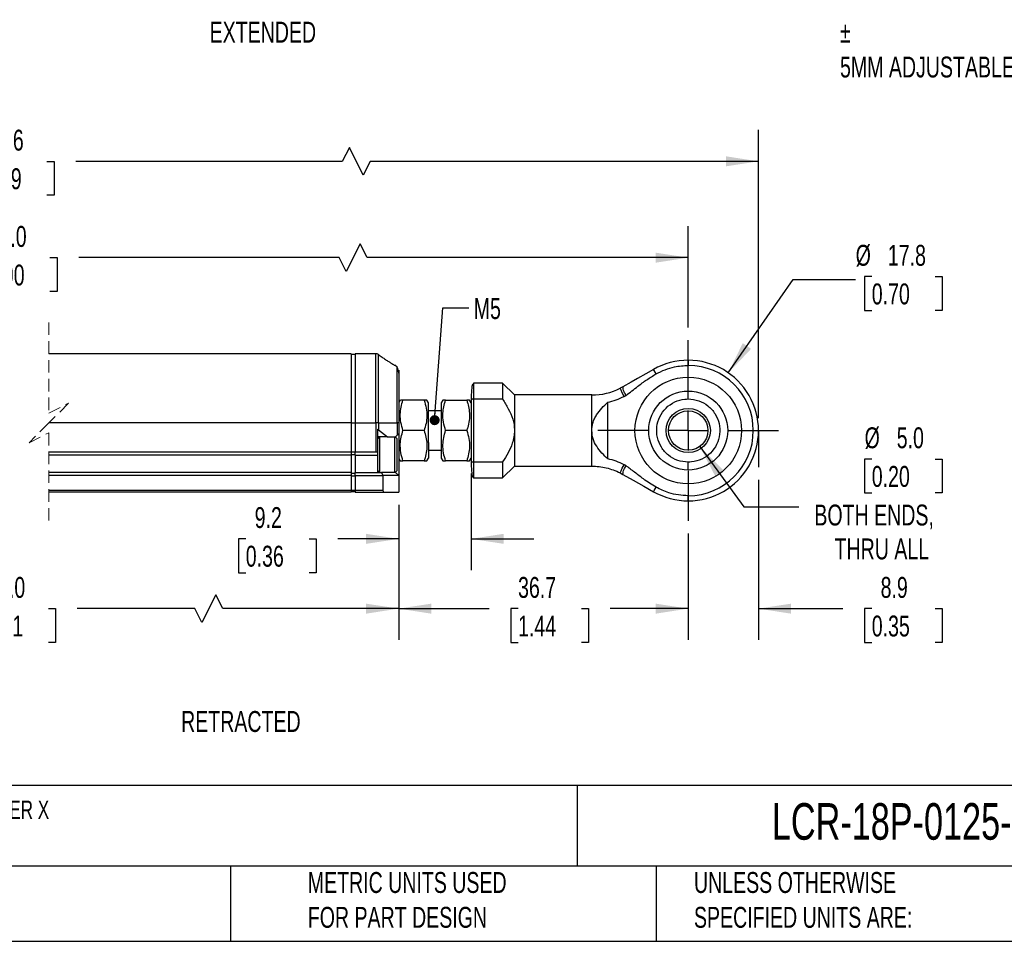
# Model space of a CAD drawing. Header units: millimetres. Extents: x 8 to 341, y 8 to 262.
# Tile 2 of 6: x 124 to 249, y 8 to 125. Entities that reach past the tile are written whole.
import ezdxf

# ---------------------------------------------------------------- set-up
doc = ezdxf.new("R2010")
doc.units = ezdxf.units.MM
doc.header["$LTSCALE"] = 1.25
doc.linetypes.add('CENTERX2', pattern=[20.32, 12.7, -2.54, 2.54, -2.54])
doc.linetypes.add('HIDDEN', pattern=[1.905, 1.27, -0.635])
doc.layers.add('CENTER', color=40, linetype='CENTERX2')
doc.layers.add('DIMENSIONS', color=140, linetype='Continuous', lineweight=25)
doc.layers.add('TEXT', color=140, linetype='Continuous', lineweight=25)
doc.styles.add('SLDTEXTSTYLE0', font='TXT', dxfattribs={"width": 0.7})
doc.dimstyles.new('SLDDIMSTYLE0', dxfattribs={"dimtxt": 2.69751, "dimasz": 4.1275, "dimexe": 0, "dimexo": 0.0625, "dimgap": 0.674377, "dimtad": 0, "dimtih": 1, "dimtoh": 1, "dimrnd": 1e-09, "dimzin": 4, "dimdsep": 46, "dimtxsty": 'SLDTEXTSTYLE0', "dimsah": 1, "dimcen": 0.09, "dimadec": 0, "dimazin": 1, "dimtfac": 1, "dimtofl": 0, "dimtmove": 0, "dimatfit": 3, "dimfxl": 0, "dimfrac": 2, "dimtolj": 1, "dimtzin": 12, "dimarcsym": 0})
doc.dimstyles.new('SLDDIMSTYLE1', dxfattribs={"dimtxt": 0.18, "dimasz": 1.27, "dimexe": 0, "dimexo": 0.0625, "dimgap": 0, "dimtad": 0, "dimtih": 1, "dimtoh": 1, "dimdec": 0, "dimrnd": 1e-09, "dimzin": 0, "dimdsep": 46, "dimtxsty": 'Standard', "dimblk1": 'DOT', "dimblk2": 'DOT', "dimsah": 1, "dimcen": 0.09, "dimadec": 0, "dimazin": 0, "dimtfac": 1.27, "dimtdec": 0, "dimtofl": 0, "dimtmove": 0, "dimatfit": 3, "dimldrblk": 'DOT', "dimfxl": 0, "dimfrac": 2, "dimtolj": 1, "dimtzin": 0, "dimarcsym": 0})
doc.dimstyles.new('SLDDIMSTYLE2', dxfattribs={"dimtxt": 2.69751, "dimasz": 4.1275, "dimexe": 0, "dimexo": 0.0625, "dimgap": 0.674377, "dimtad": 0, "dimtih": 1, "dimtoh": 1, "dimrnd": 1e-09, "dimzin": 12, "dimdsep": 46, "dimtxsty": 'SLDTEXTSTYLE0', "dimsah": 1, "dimcen": 0.09, "dimadec": 0, "dimazin": 3, "dimtfac": 1, "dimtmove": 0, "dimatfit": 0, "dimfxl": 0, "dimfrac": 2, "dimtolj": 1, "dimtzin": 12, "dimarcsym": 0})
doc.dimstyles.new('SLDDIMSTYLE3', dxfattribs={"dimtxt": 2.69751, "dimasz": 4.1275, "dimexe": 0, "dimexo": 0.0625, "dimgap": 0.674377, "dimtad": 0, "dimtih": 1, "dimtoh": 1, "dimrnd": 1e-09, "dimzin": 12, "dimdsep": 46, "dimtxsty": 'SLDTEXTSTYLE0', "dimsah": 1, "dimcen": 0.09, "dimadec": 0, "dimazin": 3, "dimtfac": 1, "dimtofl": 0, "dimtmove": 0, "dimatfit": 3, "dimfxl": 0, "dimfrac": 2, "dimtolj": 1, "dimtzin": 12, "dimarcsym": 0})
doc.dimstyles.new('SLDDIMSTYLE4', dxfattribs={"dimtxt": 2.69751, "dimasz": 4.1275, "dimexe": 0, "dimexo": 0.0625, "dimgap": 0.674377, "dimtad": 0, "dimtih": 1, "dimtoh": 1, "dimrnd": 1e-09, "dimzin": 4, "dimdsep": 46, "dimtxsty": 'SLDTEXTSTYLE0', "dimsah": 1, "dimcen": 0, "dimadec": 0, "dimazin": 1, "dimtfac": 1, "dimtofl": 0, "dimtmove": 0, "dimatfit": 3, "dimfxl": 0, "dimfrac": 2, "dimtolj": 1, "dimtzin": 12, "dimarcsym": 0})
doc.dimstyles.new('SLDDIMSTYLE5', dxfattribs={"dimtxt": 2.69751, "dimasz": 4.1275, "dimexe": 0, "dimexo": 0.0625, "dimgap": 0.674377, "dimtad": 0, "dimtih": 1, "dimtoh": 1, "dimrnd": 1e-09, "dimzin": 12, "dimdsep": 46, "dimtxsty": 'SLDTEXTSTYLE0', "dimsah": 1, "dimcen": 0, "dimadec": 0, "dimazin": 3, "dimtfac": 1, "dimtofl": 0, "dimtmove": 0, "dimatfit": 3, "dimfxl": 0, "dimfrac": 2, "dimtolj": 1, "dimtzin": 12, "dimarcsym": 0})

# ---------------------------------------------------------------- blocks, each defined once
blk = doc.blocks.new('SW_BROKEN_VIEW_1')
at = {"color": 0}
for p, q in [((0, 0), (0, -6.31)), ((184.23, -0.02), (184.23, -4.67)), ((8.75, -8.75), (2.47, -8.75))]:
    blk.add_line(p, q, dxfattribs=at)
blk = doc.blocks.new('_D_1')
at = {"layer": 'DIMENSIONS'}
for p, q in [((217.68, 66.35), (217.68, 46.08)), ((208.78, 59.57), (208.78, 46.08)), ((208.78, 50.05), (200.85, 50.05)), ((217.68, 50.05), (228.37, 50.05)), ((232.03, 50.05), (231.12, 50.05)), ((231.12, 50.05), (231.12, 45.76)), ((240.05, 50.05), (240.95, 50.05)), ((240.95, 50.05), (240.95, 45.76)), ((231.12, 45.76), (232.03, 45.76)), ((240.95, 45.76), (240.05, 45.76))]:
    blk.add_line(p, q, dxfattribs=at)
for points in [[(208.78, 50.05), (204.66, 50.68), (204.66, 49.41)], [(217.68, 50.05), (221.81, 49.41), (221.81, 50.68)]]:
    blk.add_solid(points, dxfattribs=at)
at = {"layer": 'DIMENSIONS', "char_height": 2.646, "attachment_point": 1, "style": 'SLDTEXTSTYLE0'}
for s, insert in [('8.9', (233.15, 54.06)), ('0.35', (232.03, 49.17))]:
    blk.add_mtext(s, dxfattribs=dict(at, insert=insert))
blk = doc.blocks.new('_D_4')
at = {"layer": 'DIMENSIONS'}
for p, q in [((33.46, 74.2), (33.46, 110.64)), ((217.68, 74.18), (217.68, 110.64)), ((165.86, 108.43), (164.97, 106.67)), ((167.62, 104.91), (165.86, 108.43)), ((33.46, 106.67), (115.89, 106.67)), ((119.54, 106.67), (118.64, 106.67)), ((118.64, 106.67), (118.64, 102.38)), ((127.56, 106.67), (128.47, 106.67)), ((128.47, 106.67), (128.47, 102.38)), ((164.97, 106.67), (131.22, 106.67)), ((168.5, 106.67), (167.62, 104.91)), ((217.68, 106.67), (168.5, 106.67)), ((118.64, 102.38), (119.54, 102.38)), ((128.47, 102.38), (127.56, 102.38))]:
    blk.add_line(p, q, dxfattribs=at)
for points in [[(33.46, 106.67), (37.58, 106.04), (37.58, 107.31)], [(217.68, 106.67), (213.56, 107.31), (213.56, 106.04)]]:
    blk.add_solid(points, dxfattribs=at)
at = {"layer": 'DIMENSIONS', "char_height": 2.646, "attachment_point": 1, "style": 'SLDTEXTSTYLE0'}
for s, insert in [('243.6', (118.42, 110.68)), ('9.59', (119.54, 105.79))]:
    blk.add_mtext(s, dxfattribs=dict(at, insert=insert))
blk = doc.blocks.new('_D_5')
at = {"layer": 'DIMENSIONS'}
for p, q in [((210.26, 70.57), (215.83, 62.93)), ((232.03, 68.99), (231.12, 68.99)), ((231.12, 68.99), (231.12, 64.7)), ((240.05, 68.99), (240.95, 68.99)), ((240.95, 68.99), (240.95, 64.7)), ((231.12, 64.7), (232.03, 64.7)), ((240.95, 64.7), (240.05, 64.7)), ((215.83, 62.93), (222.78, 62.93))]:
    blk.add_line(p, q, dxfattribs=at)
blk.add_solid([(210.26, 70.57), (212.18, 66.86), (213.2, 67.61)], dxfattribs=at)
at = {"layer": 'DIMENSIONS', "char_height": 2.646, "attachment_point": 1, "style": 'SLDTEXTSTYLE0'}
for s, insert in [('%%c', (231.12, 73)), ('5.0', (235.19, 73)), ('0.20', (232.03, 68.11)), ('BOTH ENDS,', (224.76, 63.22)), ('THRU ALL', (227.32, 58.93))]:
    blk.add_mtext(s, dxfattribs=dict(at, insert=insert))
blk = doc.blocks.new('_D_6')
at = {"layer": 'DIMENSIONS'}
for p, q in [((213.86, 79.9), (222.06, 91.71)), ((222.06, 91.71), (229.99, 91.71)), ((232.03, 92.09), (231.12, 92.09)), ((231.12, 92.09), (231.12, 87.8)), ((240.05, 92.09), (240.95, 92.09)), ((240.95, 92.09), (240.95, 87.8)), ((231.12, 87.8), (232.03, 87.8)), ((240.95, 87.8), (240.05, 87.8))]:
    blk.add_line(p, q, dxfattribs=at)
blk.add_solid([(213.86, 79.9), (216.74, 82.93), (215.69, 83.66)], dxfattribs=at)
at = {"layer": 'DIMENSIONS', "char_height": 2.646, "attachment_point": 1, "style": 'SLDTEXTSTYLE0'}
for s, insert in [('%%c', (229.99, 96.1)), ('17.8', (234.07, 96.1)), ('0.70', (232.03, 91.21))]:
    blk.add_mtext(s, dxfattribs=dict(at, insert=insert))
blk = doc.blocks.new('_D_7')
at = {"layer": 'DIMENSIONS'}
for p, q in [((172.11, 63.21), (172.11, 46.08)), ((208.78, 59.57), (208.78, 46.08)), ((172.11, 50.05), (183.58, 50.05)), ((187.23, 50.05), (186.33, 50.05)), ((186.33, 50.05), (186.33, 45.76)), ((195.25, 50.05), (196.15, 50.05)), ((196.15, 50.05), (196.15, 45.76)), ((208.78, 50.05), (198.9, 50.05)), ((186.33, 45.76), (187.23, 45.76)), ((196.15, 45.76), (195.25, 45.76))]:
    blk.add_line(p, q, dxfattribs=at)
for points in [[(172.11, 50.05), (176.24, 49.41), (176.24, 50.68)], [(208.78, 50.05), (204.66, 50.68), (204.66, 49.41)]]:
    blk.add_solid(points, dxfattribs=at)
at = {"layer": 'DIMENSIONS', "char_height": 2.646, "attachment_point": 1, "style": 'SLDTEXTSTYLE0'}
for s, insert in [('36.7', (187.23, 54.06)), ('1.44', (187.23, 49.17))]:
    blk.add_mtext(s, dxfattribs=dict(at, insert=insert))
blk = doc.blocks.new('_D_8')
at = {"layer": 'DIMENSIONS'}
for p, q in [((58.53, 63.23), (58.53, 46.08)), ((172.11, 63.21), (172.11, 46.08)), ((148.95, 51.81), (147.19, 48.28)), ((149.83, 50.05), (148.95, 51.81)), ((58.53, 50.05), (116.07, 50.05)), ((119.73, 50.05), (118.82, 50.05)), ((118.82, 50.05), (118.82, 45.76)), ((127.74, 50.05), (128.65, 50.05)), ((128.65, 50.05), (128.65, 45.76)), ((146.3, 50.05), (131.4, 50.05)), ((147.19, 48.28), (146.3, 50.05)), ((172.11, 50.05), (149.83, 50.05)), ((118.82, 45.76), (119.73, 45.76)), ((128.65, 45.76), (127.74, 45.76))]:
    blk.add_line(p, q, dxfattribs=at)
for points in [[(58.53, 50.05), (62.65, 49.41), (62.65, 50.68)], [(172.11, 50.05), (167.98, 50.68), (167.98, 49.41)]]:
    blk.add_solid(points, dxfattribs=at)
at = {"layer": 'DIMENSIONS', "char_height": 2.646, "attachment_point": 1, "style": 'SLDTEXTSTYLE0'}
for s, insert in [('173.0', (118.61, 54.06)), ('6.81', (119.73, 49.17))]:
    blk.add_mtext(s, dxfattribs=dict(at, insert=insert))
blk = doc.blocks.new('_D_9')
at = {"layer": 'DIMENSIONS'}
for p, q in [((181.28, 67.15), (181.28, 54.92)), ((172.11, 63.21), (172.11, 54.92)), ((152.74, 58.88), (151.84, 58.88)), ((151.84, 58.88), (151.84, 54.6)), ((160.76, 58.88), (161.66, 58.88)), ((161.66, 58.88), (161.66, 54.6)), ((172.11, 58.88), (164.41, 58.88)), ((181.28, 58.88), (189.22, 58.88)), ((151.84, 54.6), (152.74, 54.6)), ((161.66, 54.6), (160.76, 54.6))]:
    blk.add_line(p, q, dxfattribs=at)
for points in [[(172.11, 58.88), (167.98, 59.52), (167.98, 58.25)], [(181.28, 58.88), (185.41, 58.25), (185.41, 59.52)]]:
    blk.add_solid(points, dxfattribs=at)
at = {"layer": 'DIMENSIONS', "char_height": 2.646, "attachment_point": 1, "style": 'SLDTEXTSTYLE0'}
for s, insert in [('9.2', (153.87, 62.9)), ('0.36', (152.74, 58.01))]:
    blk.add_mtext(s, dxfattribs=dict(at, insert=insert))
blk = doc.blocks.new('_D_12')
at = {"layer": 'DIMENSIONS'}
for p, q in [((42.21, 85.49), (42.21, 98.45)), ((208.78, 85.62), (208.78, 98.45)), ((167.24, 96.24), (165.47, 92.71)), ((168.12, 94.48), (167.24, 96.24)), ((42.21, 94.48), (116.26, 94.48)), ((119.91, 94.48), (119.01, 94.48)), ((119.01, 94.48), (119.01, 90.19)), ((127.93, 94.48), (128.84, 94.48)), ((128.84, 94.48), (128.84, 90.19)), ((164.59, 94.48), (131.59, 94.48)), ((165.47, 92.71), (164.59, 94.48)), ((208.78, 94.48), (168.12, 94.48)), ((119.01, 90.19), (119.91, 90.19)), ((128.84, 90.19), (127.93, 90.19))]:
    blk.add_line(p, q, dxfattribs=at)
for points in [[(42.21, 94.48), (46.33, 93.84), (46.33, 95.11)], [(208.78, 94.48), (204.66, 95.11), (204.66, 93.84)]]:
    blk.add_solid(points, dxfattribs=at)
at = {"layer": 'DIMENSIONS', "char_height": 2.646, "attachment_point": 1, "style": 'SLDTEXTSTYLE0'}
for s, insert in [('226.0', (118.79, 98.49)), ('8.90', (119.91, 93.6))]:
    blk.add_mtext(s, dxfattribs=dict(at, insert=insert))
blk = doc.blocks.new('_Dot')
at = {"color": 0, "linetype": 'ByBlock', "lineweight": -2}
blk.add_line((-0.5, 0), (-1, 0), dxfattribs=at)
at = {"color": 0, "linetype": 'ByBlock', "const_width": 0.5}
blk.add_lwpolyline([(-0.25, 0, 1), (0.25, 0, 1)], format="xyb", close=True, dxfattribs=at)
blk = doc.blocks.new('SW_CENTERMARKSYMBOL_2')
at = {"layer": 'CENTER', "color": 0}
for p, q in [((0, 5.08), (0, 11.44)), ((0, 0), (0, 2.54)), ((-5.08, 0), (-11.44, 0)), ((0, 0), (-2.54, 0)), ((0, 0), (0, -2.54)), ((0, 0), (2.54, 0)), ((5.08, 0), (11.44, 0)), ((0, -5.08), (0, -11.44))]:
    blk.add_line(p, q, dxfattribs=at)

msp = doc.modelspace()

# ---------------------------------------------------------------- linework, layer by layer
at = {"color": 7, "linetype": 'HIDDEN', "lineweight": 18}
for p, q in [((127.799, 86.286), (127.799, 74.805)), ((127.799, 74.805), (130.299, 76.055)), ((130.299, 76.055), (127.799, 73.555)), ((127.799, 73.555), (125.299, 71.055)), ((125.299, 71.055), (127.799, 72.305)), ((127.799, 72.305), (127.799, 60.825))]:
    msp.add_line(p, q, dxfattribs=at)
for p, q in [((166.109, 82.317), (127.799, 82.317)), ((166.109, 82.314), (127.799, 82.314)), ((166.109, 82.317), (166.109, 82.314)), ((166.109, 82.314), (166.109, 73.573)), ((169.237, 82.317), (166.609, 82.317)), ((166.609, 82.317), (166.609, 82.314)), ((166.609, 82.314), (166.609, 73.573)), ((169.237, 82.314), (166.609, 82.314)), ((169.237, 82.314), (169.237, 82.317)), ((169.237, 73.573), (169.237, 82.314)), ((166.609, 82.217), (166.109, 82.217)), ((169.545, 73.573), (169.545, 82.214)), ((208.784, 81.493), (208.784, 80.838)), ((171.917, 80.614), (171.616, 80.849)), ((171.917, 73.573), (171.917, 80.614)), ((185.279, 78.593), (181.579, 78.593)), ((181.579, 78.593), (181.579, 78.508)), ((186.779, 77.093), (185.279, 78.593)), ((185.279, 78.593), (185.279, 76.562)), ((181.579, 78.508), (181.579, 76.562)), ((200.521, 78.136), (200.151, 77.939)), ((208.784, 76.593), (208.784, 77.561)), ((172.311, 76.443), (172.109, 76.093)), ((172.655, 76.443), (172.323, 76.443)), ((175.333, 76.443), (172.655, 76.443)), ((175.879, 76.093), (175.677, 76.443)), ((175.879, 71.08), (175.879, 76.093)), ((177.711, 76.443), (177.509, 76.093)), ((177.509, 76.093), (177.509, 74.57)), ((178.055, 76.443), (177.723, 76.443)), ((178.055, 76.443), (180.733, 76.443)), ((181.279, 76.093), (181.077, 76.443)), ((181.279, 76.447), (181.279, 68.74)), ((181.579, 76.562), (181.579, 68.625)), ((185.279, 76.562), (181.579, 76.562)), ((196.572, 77.093), (186.779, 77.093)), ((186.779, 77.093), (186.779, 72.593)), ((196.572, 72.593), (196.572, 77.093)), ((198.598, 69.012), (198.598, 76.175)), ((177.509, 75.093), (175.879, 75.093)), ((177.509, 74.57), (177.509, 69.093)), ((166.109, 73.573), (127.799, 73.573)), ((166.109, 73.573), (166.109, 69.863)), ((166.109, 73.573), (166.609, 73.573)), ((166.609, 73.573), (169.237, 73.573)), ((166.609, 73.573), (166.609, 69.863)), ((169.545, 73.573), (169.237, 73.573)), ((169.237, 73.573), (169.237, 69.863)), ((169.409, 72.763), (169.409, 69.833)), ((169.545, 73.573), (169.545, 72.687)), ((169.545, 73.573), (171.917, 73.573)), ((169.545, 72.687), (170.689, 71.793)), ((171.917, 73.573), (171.917, 72.001)), ((172.109, 73.573), (171.917, 73.573)), ((172.109, 73.573), (172.109, 72.193)), ((175.333, 72.593), (172.655, 72.593)), ((180.733, 72.593), (178.055, 72.593)), ((186.779, 72.593), (186.779, 68.093)), ((196.572, 68.093), (196.572, 72.593)), ((169.659, 71.793), (169.409, 71.543)), ((170.689, 71.793), (169.409, 71.793)), ((169.709, 67.293), (169.709, 71.793)), ((170.689, 71.793), (171.709, 71.793)), ((171.609, 69.747), (171.609, 71.793)), ((171.909, 71.543), (171.659, 71.793)), ((171.709, 71.793), (171.917, 72.001)), ((171.709, 71.743), (171.709, 71.793)), ((171.909, 69.72), (171.909, 71.543)), ((172.109, 72.193), (172.109, 71.628)), ((172.109, 71.628), (172.109, 70.044)), ((166.109, 69.863), (127.799, 69.863)), ((166.109, 69.905), (166.609, 69.905)), ((166.109, 69.863), (166.109, 69.463)), ((169.237, 69.863), (166.609, 69.863)), ((166.609, 69.463), (166.609, 69.863)), ((172.109, 70.044), (172.109, 66.893)), ((175.879, 71.08), (175.879, 69.093)), ((175.879, 70.093), (177.509, 70.093)), ((166.109, 69.463), (127.799, 69.463)), ((166.109, 69.563), (166.609, 69.563)), ((166.109, 69.463), (166.109, 67.293)), ((166.609, 69.463), (169.409, 69.463)), ((166.609, 69.463), (166.609, 67.293)), ((169.409, 69.833), (169.409, 69.463)), ((169.409, 69.463), (169.409, 67.293)), ((171.609, 67.293), (171.609, 69.747)), ((171.909, 67.543), (171.909, 69.72)), ((172.109, 69.093), (172.311, 68.743)), ((175.333, 68.743), (172.655, 68.743)), ((175.333, 68.743), (175.665, 68.743)), ((175.677, 68.743), (175.879, 69.093)), ((177.509, 69.093), (177.711, 68.743)), ((180.733, 68.743), (178.055, 68.743)), ((180.733, 68.743), (181.065, 68.743)), ((181.077, 68.743), (181.279, 69.093)), ((181.579, 68.625), (185.279, 68.625)), ((181.579, 68.625), (181.579, 66.593)), ((185.279, 68.625), (185.279, 66.593)), ((169.409, 67.543), (169.659, 67.293)), ((171.659, 67.293), (171.909, 67.543)), ((171.709, 67.293), (171.709, 67.343)), ((185.279, 66.593), (186.779, 68.093)), ((186.779, 68.093), (196.572, 68.093)), ((166.109, 67.293), (127.799, 67.293)), ((166.109, 66.893), (127.799, 66.893)), ((166.109, 67.293), (166.109, 66.893)), ((166.109, 67.193), (166.609, 67.193)), ((166.109, 66.893), (166.109, 64.993)), ((166.109, 66.852), (166.609, 66.852)), ((166.609, 67.293), (169.943, 67.293)), ((166.609, 66.893), (166.609, 67.293)), ((166.609, 66.893), (170.109, 66.893)), ((166.609, 66.893), (166.609, 64.993)), ((169.943, 67.293), (170.109, 66.893)), ((171.709, 67.293), (169.943, 67.293)), ((170.109, 66.893), (170.109, 64.993)), ((172.109, 66.893), (170.109, 66.893)), ((171.709, 67.293), (172.109, 66.893)), ((172.109, 66.893), (172.109, 64.793)), ((181.489, 66.736), (181.579, 66.593)), ((181.579, 66.593), (185.279, 66.593)), ((200.151, 67.248), (200.521, 67.05)), ((166.109, 64.993), (127.799, 64.993)), ((166.109, 64.993), (166.109, 64.793)), ((166.609, 64.993), (166.109, 64.993)), ((166.109, 64.893), (166.609, 64.893)), ((170.109, 64.993), (166.609, 64.993)), ((166.609, 64.993), (166.609, 64.793)), ((166.109, 64.793), (127.799, 64.793)), ((166.609, 64.793), (170.309, 64.793)), ((170.309, 64.793), (172.109, 64.793)), ((208.784, 63.693), (208.784, 64.348))]:
    msp.add_line(p, q)
at = {"flags": 128}
for points in [[(169.545, 82.214), (169.542, 82.218), (169.538, 82.22), (169.535, 82.219)], [(204.39, 80.333), (203.421, 79.782), (202.352, 79.176), (201.547, 78.718), (200.521, 78.136)], [(204.713, 79.763), (204.47, 80.192), (204.39, 80.333)], [(200.664, 76.914), (200.435, 77.371), (200.273, 77.695), (200.151, 77.939)], [(172.109, 72.193), (172.101, 72.185), (172.076, 72.161), (172.037, 72.121), (171.983, 72.067), (171.917, 72.001)], [(200.151, 67.248), (200.273, 67.492), (200.435, 67.816), (200.664, 68.272)], [(200.521, 67.05), (201.796, 66.327), (203.148, 65.559), (204.39, 64.854)], [(204.39, 64.854), (204.47, 64.994), (204.713, 65.423)]]:
    msp.add_lwpolyline(points, dxfattribs=at)
for radius in [6.75, 5, 2.8, 2.5]:
    msp.add_circle((208.784, 72.593), radius)
for centre, radius, start, end in [((208.784, 72.593), 8.9, 90.00002, 119.5865), ((208.784, 72.593), 8.9, 269.99999, 90.00001), ((208.784, 72.593), 8.245, 270.00003, 89.99997), ((196.572, 85.093), 8, 270, 296.58088), ((169.237, 72.293), 0.5, 51.99829, 69.86118), ((169.237, 69.363), 0.5, 69.85895, 90.00016), ((170.309, 64.993), 0.2, 179.99871, 270.00023), ((208.784, 72.593), 8.9, 240.4135, 269.99998)]:
    msp.add_arc(centre, radius, start, end)
for points, knots in [([(169.545, 82.214), (169.498, 82.243), (169.403, 82.3), (169.293, 82.309), (169.237, 82.314)], [0, 0, 0, 0, 0.4963617, 1, 1, 1, 1]), ([(169.545, 82.214), (169.697, 82.105), (169.992, 81.892), (170.426, 81.597), (170.807, 81.347), (171.118, 81.15), (171.355, 81.005), (171.513, 80.91), (171.594, 80.862), (171.616, 80.849)], [0, 0, 0, 0, 0.225982, 0.4403855, 0.6340635, 0.7767813, 0.886229, 0.9693505, 1, 1, 1, 1]), ([(172.092, 80.014), (172.092, 80.014), (172.091, 80.014), (172.09, 80.017), (172.089, 80.019), (172.087, 80.022), (172.087, 80.024), (172.086, 80.027), (172.084, 80.031), (172.083, 80.037), (172.08, 80.048), (172.076, 80.065), (172.07, 80.098), (172.056, 80.17), (172.034, 80.284), (172.004, 80.447), (171.949, 80.553), (171.917, 80.614)], [0, 0, 0, 0, 0.0012136, 0.0053942, 0.0112976, 0.0149225, 0.0189969, 0.0235176, 0.0284883, 0.0397585, 0.0527624, 0.0837742, 0.1210256, 0.2117265, 0.4366985, 0.674776, 1, 1, 1, 1]), ([(172.109, 79.858), (172.109, 79.904), (172.109, 80.009), (172.109, 80.337), (172.109, 79.964), (172.109, 79.757), (172.109, 79.412), (172.109, 79.023), (172.109, 78.573), (172.109, 78.079), (172.109, 77.505), (172.109, 76.854), (172.109, 76.145), (172.109, 75.05), (172.109, 74.193), (172.109, 73.573)], [0, 0, 0, 0, 0.0223352, 0.0515192, 0.0807033, 0.1154253, 0.1631052, 0.2191364, 0.2853912, 0.3545354, 0.4309115, 0.5311724, 0.6332264, 0.7344254, 1, 1, 1, 1]), ([(204.713, 79.763), (205.086, 79.953), (205.832, 80.332), (207.201, 80.74), (208.202, 80.802), (208.784, 80.838)], [0, 0, 0, 0, 0.29474978, 0.58949917, 1, 1, 1, 1]), ([(200.877, 77.039), (201.137, 77.225), (201.659, 77.598), (202.519, 78.29), (203.519, 79.042), (204.314, 79.523), (204.713, 79.763)], [0, 0, 0, 0, 0.20391988, 0.40826316, 0.70343977, 1, 1, 1, 1]), ([(181.498, 78.465), (181.488, 78.449), (181.384, 78.292), (181.372, 77.833), (181.28, 77.148), (181.279, 76.612), (181.279, 76.325)], [0, 0, 0, 0, 0.025356, 0.2610179, 0.6030083, 1, 1, 1, 1]), ([(200.877, 77.039), (200.811, 77.193), (200.697, 77.457), (200.535, 77.815), (200.526, 78.037), (200.521, 78.136)], [0, 0, 0, 0, 0.4335473, 0.7446961, 1, 1, 1, 1]), ([(172.655, 72.593), (172.556, 72.927), (172.356, 73.599), (172.281, 74.604), (172.39, 75.564), (172.566, 76.148), (172.655, 76.443)], [0, 0, 0, 0, 0.26548032, 0.53477027, 0.76445467, 1, 1, 1, 1]), ([(175.333, 76.443), (175.432, 76.11), (175.632, 75.438), (175.707, 74.432), (175.598, 73.472), (175.422, 72.889), (175.333, 72.593)], [0, 0, 0, 0, 0.26547994, 0.53477013, 0.7644546, 1, 1, 1, 1]), ([(175.665, 76.443), (175.669, 76.443), (175.71, 76.443), (175.461, 76.443), (175.386, 76.443), (175.333, 76.443)], [0, 0, 0, 0, 0.0293508, 0.319539, 1, 1, 1, 1]), ([(178.055, 72.593), (177.951, 72.945), (177.741, 73.656), (177.683, 74.685), (177.806, 75.622), (177.971, 76.168), (178.055, 76.443)], [0, 0, 0, 0, 0.2800294, 0.5649532, 0.7800716, 1, 1, 1, 1]), ([(180.733, 76.443), (180.816, 76.172), (180.981, 75.627), (181.096, 74.761), (181.061, 73.865), (180.907, 73.138), (180.773, 72.719), (180.733, 72.593)], [0, 0, 0, 0, 0.2167783, 0.434904, 0.6639194, 0.8991046, 1, 1, 1, 1]), ([(181.065, 76.443), (181.069, 76.443), (181.11, 76.443), (180.861, 76.443), (180.786, 76.443), (180.733, 76.443)], [0, 0, 0, 0, 0.0293309, 0.3195102, 1, 1, 1, 1]), ([(181.579, 76.562), (181.56, 76.561), (181.522, 76.561), (181.466, 76.554), (181.412, 76.544), (181.358, 76.527), (181.316, 76.505), (181.285, 76.476), (181.281, 76.456), (181.279, 76.447)], [0, 0, 0, 0, 0.1682619, 0.3355966, 0.4958223, 0.6427744, 0.8296465, 0.9181394, 1, 1, 1, 1]), ([(185.279, 76.562), (185.528, 76.168), (186.031, 75.373), (186.505, 74.281), (186.743, 73.338), (186.767, 72.843), (186.779, 72.593)], [0, 0, 0, 0, 0.32497459, 0.65522761, 0.82575417, 1, 1, 1, 1]), ([(196.572, 72.593), (196.597, 72.911), (196.639, 73.42), (196.895, 74.077), (197.252, 74.727), (197.818, 75.442), (198.339, 75.931), (198.598, 76.175)], [0, 0, 0, 0, 0.2240437, 0.3592809, 0.4947043, 0.7481687, 1, 1, 1, 1]), ([(198.598, 76.175), (198.951, 76.266), (199.662, 76.45), (200.328, 76.759), (200.664, 76.914)], [0, 0, 0, 0, 0.4963765, 1, 1, 1, 1]), ([(200.664, 76.914), (200.695, 76.93), (200.747, 76.958), (200.818, 77), (200.857, 77.026), (200.877, 77.039)], [0, 0, 0, 0, 0.4298299, 0.7147885, 1, 1, 1, 1]), ([(208.784, 68.593), (208.334, 68.638), (207.435, 68.726), (206.238, 69.415), (205.327, 70.431), (204.807, 71.699), (204.735, 73.065), (205.12, 74.379), (205.917, 75.492), (207.037, 76.274), (208.056, 76.57), (208.644, 76.589), (208.784, 76.593)], [0, 0, 0, 0, 0.1073729, 0.2147452, 0.3221174, 0.4294899, 0.5368623, 0.6442347, 0.7516071, 0.8589797, 0.9663519, 1, 1, 1, 1]), ([(208.784, 76.593), (209.234, 76.549), (210.134, 76.461), (211.331, 75.771), (212.241, 74.756), (212.761, 73.488), (212.833, 72.121), (212.449, 70.808), (211.651, 69.694), (210.531, 68.912), (209.512, 68.617), (208.925, 68.598), (208.784, 68.593)], [0, 0, 0, 0, 0.1073723, 0.2147447, 0.3221173, 0.4294898, 0.5368622, 0.6442347, 0.7516071, 0.8589797, 0.9663519, 1, 1, 1, 1]), ([(172.655, 68.743), (172.551, 69.095), (172.341, 69.806), (172.283, 70.835), (172.406, 71.772), (172.571, 72.318), (172.655, 72.593)], [0, 0, 0, 0, 0.2800294, 0.5649534, 0.780072, 1, 1, 1, 1]), ([(175.333, 72.593), (175.416, 72.322), (175.581, 71.777), (175.696, 70.911), (175.661, 70.015), (175.507, 69.288), (175.373, 68.869), (175.333, 68.743)], [0, 0, 0, 0, 0.21677872, 0.43490413, 0.66391938, 0.8991041, 1, 1, 1, 1]), ([(178.055, 68.743), (177.956, 69.077), (177.756, 69.749), (177.681, 70.754), (177.79, 71.714), (177.966, 72.298), (178.055, 72.593)], [0, 0, 0, 0, 0.2654803, 0.5347703, 0.7644547, 1, 1, 1, 1]), ([(180.733, 72.593), (180.832, 72.26), (181.032, 71.588), (181.107, 70.582), (180.998, 69.622), (180.822, 69.039), (180.733, 68.743)], [0, 0, 0, 0, 0.26548, 0.5347702, 0.7644545, 1, 1, 1, 1]), ([(186.779, 72.593), (186.765, 72.323), (186.736, 71.775), (186.471, 70.819), (185.993, 69.752), (185.519, 69.003), (185.279, 68.625)], [0, 0, 0, 0, 0.1881787, 0.3817851, 0.6878925, 1, 1, 1, 1]), ([(198.598, 69.012), (198.345, 69.249), (197.827, 69.734), (197.169, 70.566), (196.672, 71.531), (196.605, 72.238), (196.572, 72.593)], [0, 0, 0, 0, 0.2454365, 0.5016459, 0.7491566, 1, 1, 1, 1]), ([(172.323, 68.743), (172.32, 68.743), (172.278, 68.743), (172.527, 68.743), (172.602, 68.743), (172.655, 68.743)], [0, 0, 0, 0, 0.0293508, 0.319539, 1, 1, 1, 1]), ([(177.723, 68.743), (177.72, 68.743), (177.678, 68.743), (177.927, 68.743), (178.002, 68.743), (178.055, 68.743)], [0, 0, 0, 0, 0.0293508, 0.319539, 1, 1, 1, 1]), ([(181.279, 68.862), (181.279, 68.574), (181.28, 68.039), (181.373, 67.354), (181.382, 66.9), (181.482, 66.746), (181.489, 66.736)], [0, 0, 0, 0, 0.399985, 0.744554, 0.9819929, 1, 1, 1, 1]), ([(181.279, 68.74), (181.281, 68.73), (181.285, 68.711), (181.316, 68.682), (181.358, 68.659), (181.412, 68.643), (181.465, 68.632), (181.522, 68.626), (181.56, 68.625), (181.579, 68.625)], [0, 0, 0, 0, 0.0818335, 0.1703055, 0.3572283, 0.5041589, 0.664362, 0.8316957, 1, 1, 1, 1]), ([(200.664, 68.272), (200.333, 68.426), (199.667, 68.735), (198.956, 68.919), (198.598, 69.012)], [0, 0, 0, 0, 0.4963787, 1, 1, 1, 1]), ([(208.784, 67.626), (208.784, 67.62), (208.784, 67.504), (208.784, 68.234), (208.784, 68.448), (208.784, 68.593)], [0, 0, 0, 0, 0.0169356, 0.3279223, 1, 1, 1, 1]), ([(196.572, 68.093), (197.193, 68.057), (198.435, 67.983), (199.579, 67.493), (200.151, 67.248)], [0, 0, 0, 0, 0.500041, 1, 1, 1, 1]), ([(200.521, 67.05), (200.526, 67.15), (200.535, 67.371), (200.697, 67.73), (200.811, 67.994), (200.877, 68.148)], [0, 0, 0, 0, 0.2553035, 0.5664528, 1, 1, 1, 1]), ([(200.877, 68.148), (200.847, 68.167), (200.798, 68.199), (200.727, 68.24), (200.685, 68.262), (200.664, 68.272)], [0, 0, 0, 0, 0.4297061, 0.7146555, 1, 1, 1, 1]), ([(204.713, 65.423), (204.166, 65.759), (203.223, 66.338), (202, 67.324), (201.251, 67.873), (200.877, 68.148)], [0, 0, 0, 0, 0.408337, 0.7042019, 1, 1, 1, 1]), ([(208.784, 64.348), (208.366, 64.367), (207.531, 64.406), (206.138, 64.727), (205.238, 65.167), (204.713, 65.423)], [0, 0, 0, 0, 0.2947507, 0.5894999, 1, 1, 1, 1])]:
    msp.add_open_spline(points, degree=3, knots=knots)
at = {"layer": 'TEXT'}
for p, q in [((341.312, 27.658), (7.937, 27.658)), ((194.699, 27.658), (194.699, 17.462)), ((341.312, 17.462), (7.937, 17.462)), ((150.808, 17.462), (150.808, 7.937)), ((204.725, 17.462), (204.725, 7.937)), ((7.937, 7.937), (341.312, 7.937))]:
    msp.add_line(p, q, dxfattribs=at)

# ---------------------------------------------------------------- block references
at = {"color": 7, "linetype": 'Continuous'}
msp.add_blockref('SW_BROKEN_VIEW_1', (33.456, 72.613), dxfattribs=at)
at = {"layer": 'CENTER'}
msp.add_blockref('SW_CENTERMARKSYMBOL_2', (208.784, 72.593), dxfattribs=at)

# ---------------------------------------------------------------- texts
at = {"layer": 'DIMENSIONS', "attachment_point": 1, "style": 'SLDTEXTSTYLE0'}
for s, insert, char_height in [('EXTENDED', (148.165, 124.345), 2.6458), ('%%p^J5MM ADJUSTABLE LENGTH', (228.007, 124.345), 2.64583), ('M5', (181.613, 89.355), 2.6458), ('RETRACTED', (144.555, 37.088), 2.6458)]:
    msp.add_mtext(s, dxfattribs=dict(at, insert=insert, char_height=char_height))
at = {"layer": 'TEXT', "attachment_point": 1, "style": 'SLDTEXTSTYLE0'}
for s, insert, char_height in [('PROSENSE POTENTIOMETER LINEAR POSITION SENSOR, PIVOTING SLIDE, 125MM STROKE, 18MM DIAMETER X ^J173MM BODY, ROD EYES MOUNT, PIGTAIL, 3.2FT/1M CABLE LENGTH.', (9.957, 25.752), 2.315104), ('LCR-18P-0125-B5-1A', (219.377, 25.428), 4.63021), ("PART DIMENSIONS MAY DIFFER SLIGHTLY ^JDUE TO MANUFACTURER'S VARIANCES", (68.899, 16.705), 2.64583), ('METRIC UNITS USED ^JFOR PART DESIGN', (160.598, 16.705), 2.64583), ('UNLESS OTHERWISE ^JSPECIFIED UNITS ARE:', (209.51, 16.705), 2.64583)]:
    msp.add_mtext(s, dxfattribs=dict(at, insert=insert, char_height=char_height))

# ---------------------------------------------------------------- dimensions: what is measured, and where the dimension line sits
at = {"layer": 'DIMENSIONS'}
for base, p1, p2, text, dimstyle, picture, middle in [((33.456, 106.67), (217.684, 72.593), (33.456, 72.613), '243.6', 'SLDDIMSTYLE3', '_D_4', (123.552, 106.67)), ((208.784, 94.477), (42.206, 83.903), (208.784, 84.033), '226.0', 'SLDDIMSTYLE0', '_D_12', (123.922, 94.477)), ((58.526, 50.046), (172.109, 64.793), (58.526, 64.813), '173.0', 'SLDDIMSTYLE0', '_D_8', (123.736, 50.046))]:
    dim = msp.add_linear_dim(base=base, p1=p1, p2=p2, text=text, dimstyle=dimstyle, dxfattribs=at)
    dim.commit()
    dim.dimension.update_dxf_attribs({"geometry": picture, "text_midpoint": middle, "dimtype": 160})
dim = msp.add_diameter_dim_2p(p1=(203.708, 65.283), p2=(213.86, 79.904), dimstyle='SLDDIMSTYLE5', dxfattribs=at)
dim.commit()
dim.dimension.update_dxf_attribs({"geometry": '_D_6', "text_midpoint": (236.038, 91.706), "dimtype": 163})
dim = msp.add_diameter_dim_2p(p1=(207.311, 74.613), p2=(210.257, 70.573), text='<>\\PBOTH ENDS,\\PTHRU ALL', dimstyle='SLDDIMSTYLE4', dxfattribs=at)
dim.commit()
dim.dimension.update_dxf_attribs({"geometry": '_D_5', "text_midpoint": (236.038, 64.322), "dimtype": 163})
for base, p1, p2, dimstyle, picture, middle in [((172.109, 58.884), (181.279, 68.74), (172.109, 64.793), 'SLDDIMSTYLE2', '_D_9', (156.751, 58.884)), ((208.784, 50.046), (217.684, 67.941), (208.784, 61.153), 'SLDDIMSTYLE2', '_D_1', (236.038, 50.046)), ((172.1091, 50.0458), (208.7842, 61.1533), (172.1091, 64.7933), 'SLDDIMSTYLE3', '_D_7', (191.2403, 50.0458))]:
    dim = msp.add_linear_dim(base=base, p1=p1, p2=p2, dimstyle=dimstyle, dxfattribs=at)
    dim.commit()
    dim.dimension.update_dxf_attribs({"geometry": picture, "text_midpoint": middle, "dimtype": 160})

# ---------------------------------------------------------------- leaders
msp.add_leader([(176.663, 73.906), (177.715, 88.143), (180.982, 88.143)], dimstyle='SLDDIMSTYLE1', dxfattribs=at)

doc.saveas('drawing.dxf')
